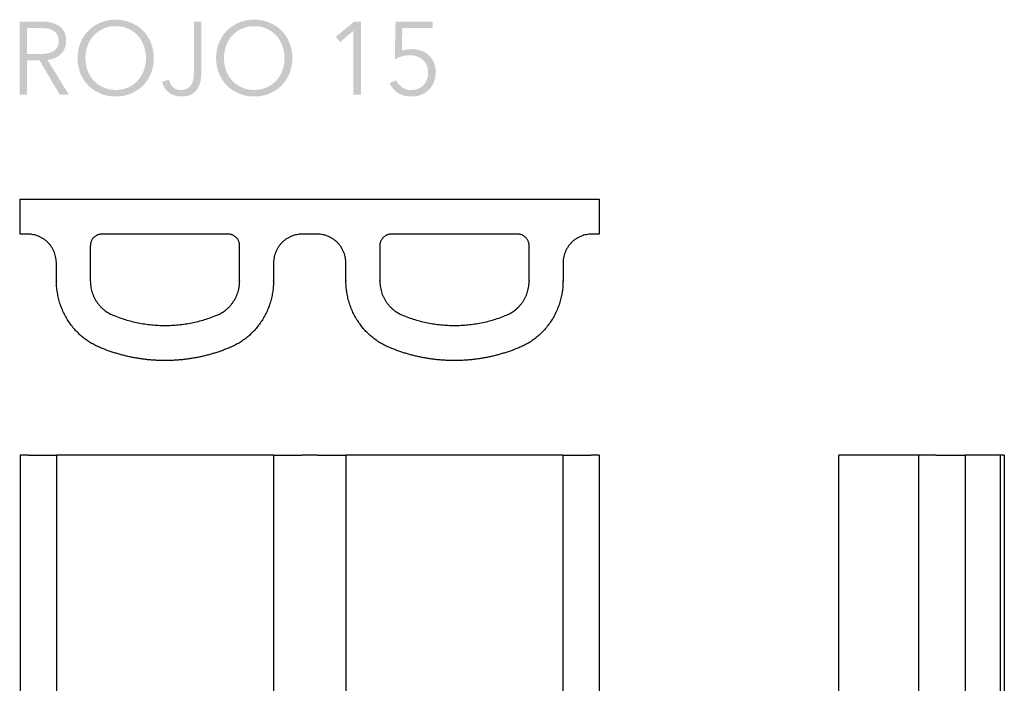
# Model space of a CAD drawing. Header units: millimetres. Extents: x 29324 to 30197, y -10446 to -9394.
# Tile 3 of 8: x 29860 to 30197, y -10211 to -9984. Entities that reach past the tile are written whole.
import ezdxf

# ---------------------------------------------------------------- set-up
doc = ezdxf.new("R2010")
doc.units = ezdxf.units.MM
doc.layers.add('CERAMICA_FERRES', color=7, linetype='Continuous', true_color=0x000000)

msp = doc.modelspace()

# ---------------------------------------------------------------- hatches: boundary and pattern name
at = {"layer": 'CERAMICA_FERRES'}
h = msp.add_hatch(color=256, dxfattribs=at)
h.paths.add_polyline_path([(29869.25, -9997.27), (29869.59, -9997.23), (29869.76, -9997.2), (29869.93, -9997.18), (29870.09, -9997.15), (29870.25, -9997.11), (29870.41, -9997.08), (29870.57, -9997.04), (29870.73, -9997), (29870.89, -9996.96), (29871.04, -9996.91), (29871.2, -9996.86), (29871.35, -9996.81), (29871.5, -9996.75), (29871.65, -9996.69), (29871.79, -9996.63), (29871.94, -9996.57), (29872.08, -9996.51), (29872.22, -9996.44), (29872.36, -9996.37), (29872.49, -9996.29), (29872.62, -9996.22), (29872.75, -9996.14), (29872.88, -9996.06), (29873, -9995.97), (29873.12, -9995.88), (29873.24, -9995.8), (29873.36, -9995.7), (29873.48, -9995.61), (29873.59, -9995.51), (29873.7, -9995.41), (29873.81, -9995.31), (29873.91, -9995.2), (29874.01, -9995.1), (29874.11, -9994.99), (29874.21, -9994.88), (29874.3, -9994.76), (29874.39, -9994.65), (29874.48, -9994.53), (29874.56, -9994.4), (29874.65, -9994.28), (29874.73, -9994.16), (29874.8, -9994.03), (29874.88, -9993.9), (29874.95, -9993.76), (29875.02, -9993.63), (29875.08, -9993.49), (29875.15, -9993.35), (29875.21, -9993.21), (29875.26, -9993.06), (29875.32, -9992.92), (29875.36, -9992.77), (29875.41, -9992.62), (29875.45, -9992.47), (29875.48, -9992.31), (29875.52, -9992.16), (29875.55, -9992), (29875.57, -9991.84), (29875.59, -9991.68), (29875.61, -9991.52), (29875.62, -9991.35), (29875.63, -9991.18), (29875.64, -9991.01), (29875.64, -9990.84), (29875.64, -9990.62), (29875.63, -9990.39), (29875.62, -9990.17), (29875.6, -9989.96), (29875.58, -9989.75), (29875.55, -9989.55), (29875.52, -9989.34), (29875.48, -9989.15), (29875.44, -9988.96), (29875.39, -9988.77), (29875.34, -9988.59), (29875.28, -9988.41), (29875.22, -9988.23), (29875.15, -9988.06), (29875.12, -9987.98), (29875.08, -9987.9), (29875.04, -9987.82), (29875.01, -9987.74), (29874.92, -9987.58), (29874.84, -9987.43), (29874.75, -9987.28), (29874.66, -9987.13), (29874.56, -9986.99), (29874.46, -9986.85), (29874.35, -9986.71), (29874.24, -9986.58), (29874.13, -9986.46), (29874.01, -9986.33), (29873.89, -9986.21), (29873.76, -9986.1), (29873.63, -9985.98), (29873.5, -9985.88), (29873.36, -9985.77), (29873.22, -9985.67), (29873.08, -9985.57), (29872.93, -9985.48), (29872.78, -9985.39), (29872.62, -9985.3), (29872.46, -9985.22), (29872.3, -9985.14), (29872.14, -9985.06), (29871.97, -9984.99), (29871.8, -9984.92), (29871.62, -9984.85), (29871.44, -9984.79), (29871.26, -9984.73), (29871.08, -9984.67), (29870.89, -9984.62), (29870.7, -9984.57), (29870.5, -9984.52), (29870.11, -9984.44), (29869.7, -9984.37), (29869.29, -9984.31), (29868.87, -9984.26), (29868.44, -9984.22), (29868, -9984.19), (29867.55, -9984.17), (29867.1, -9984.17), (29859.75, -9984.17), (29859.75, -10009.17), (29862.29, -10009.17), (29862.29, -9997.48), (29866.53, -9997.48), (29873.45, -10009.17), (29876.56, -10009.17)], flags=0)
h.paths.add_polyline_path([(29862.29, -9995.29), (29866.71, -9995.29), (29867.09, -9995.29), (29867.45, -9995.27), (29867.81, -9995.25), (29868.16, -9995.22), (29868.49, -9995.18), (29868.81, -9995.14), (29869.13, -9995.08), (29869.28, -9995.05), (29869.43, -9995.01), (29869.57, -9994.98), (29869.72, -9994.94), (29869.86, -9994.9), (29870, -9994.86), (29870.13, -9994.81), (29870.26, -9994.77), (29870.39, -9994.72), (29870.52, -9994.67), (29870.65, -9994.61), (29870.77, -9994.56), (29870.89, -9994.5), (29871, -9994.44), (29871.12, -9994.38), (29871.23, -9994.31), (29871.33, -9994.25), (29871.44, -9994.18), (29871.54, -9994.11), (29871.64, -9994.04), (29871.74, -9993.96), (29871.83, -9993.88), (29871.92, -9993.81), (29872, -9993.72), (29872.09, -9993.64), (29872.17, -9993.55), (29872.24, -9993.47), (29872.31, -9993.38), (29872.38, -9993.28), (29872.45, -9993.19), (29872.51, -9993.09), (29872.57, -9992.99), (29872.63, -9992.89), (29872.68, -9992.79), (29872.73, -9992.68), (29872.78, -9992.58), (29872.83, -9992.47), (29872.87, -9992.36), (29872.9, -9992.24), (29872.94, -9992.12), (29872.97, -9992.01), (29873, -9991.89), (29873.02, -9991.76), (29873.04, -9991.64), (29873.06, -9991.51), (29873.07, -9991.38), (29873.08, -9991.25), (29873.09, -9991.12), (29873.1, -9990.98), (29873.1, -9990.84), (29873.1, -9990.69), (29873.09, -9990.54), (29873.08, -9990.39), (29873.07, -9990.25), (29873.05, -9990.11), (29873.03, -9989.97), (29873.01, -9989.84), (29872.98, -9989.7), (29872.95, -9989.58), (29872.92, -9989.45), (29872.88, -9989.33), (29872.84, -9989.21), (29872.82, -9989.15), (29872.8, -9989.09), (29872.77, -9989.03), (29872.75, -9988.98), (29872.72, -9988.92), (29872.7, -9988.87), (29872.67, -9988.81), (29872.64, -9988.76), (29872.58, -9988.65), (29872.52, -9988.55), (29872.46, -9988.45), (29872.39, -9988.36), (29872.32, -9988.26), (29872.25, -9988.17), (29872.17, -9988.08), (29872.09, -9987.99), (29872.01, -9987.91), (29871.93, -9987.82), (29871.84, -9987.74), (29871.75, -9987.67), (29871.66, -9987.59), (29871.57, -9987.52), (29871.47, -9987.45), (29871.37, -9987.38), (29871.27, -9987.32), (29871.16, -9987.25), (29871.05, -9987.19), (29870.94, -9987.14), (29870.83, -9987.08), (29870.71, -9987.03), (29870.59, -9986.97), (29870.47, -9986.92), (29870.34, -9986.88), (29870.22, -9986.83), (29870.09, -9986.79), (29869.95, -9986.75), (29869.82, -9986.71), (29869.68, -9986.67), (29869.54, -9986.64), (29869.39, -9986.61), (29869.1, -9986.55), (29868.79, -9986.5), (29868.48, -9986.46), (29868.16, -9986.42), (29867.84, -9986.39), (29867.5, -9986.37), (29867.16, -9986.36), (29866.81, -9986.36), (29862.29, -9986.36)], flags=0)
h = msp.add_hatch(color=256, dxfattribs=at)
h.paths.add_polyline_path([(29905.62, -9996.67), (29905.62, -9996.31), (29905.6, -9995.96), (29905.59, -9995.61), (29905.56, -9995.27), (29905.52, -9994.93), (29905.48, -9994.59), (29905.43, -9994.25), (29905.37, -9993.92), (29905.31, -9993.6), (29905.23, -9993.27), (29905.15, -9992.95), (29905.06, -9992.64), (29904.97, -9992.32), (29904.86, -9992.02), (29904.75, -9991.71), (29904.63, -9991.41), (29904.5, -9991.11), (29904.37, -9990.82), (29904.23, -9990.53), (29904.09, -9990.25), (29903.94, -9989.97), (29903.78, -9989.7), (29903.62, -9989.43), (29903.45, -9989.17), (29903.28, -9988.91), (29903.1, -9988.66), (29902.91, -9988.42), (29902.72, -9988.17), (29902.52, -9987.94), (29902.32, -9987.71), (29902.11, -9987.48), (29901.89, -9987.26), (29901.67, -9987.04), (29901.45, -9986.83), (29901.22, -9986.63), (29900.98, -9986.43), (29900.74, -9986.24), (29900.49, -9986.05), (29900.24, -9985.87), (29899.99, -9985.7), (29899.73, -9985.53), (29899.46, -9985.37), (29899.19, -9985.21), (29898.92, -9985.06), (29898.64, -9984.92), (29898.35, -9984.78), (29898.06, -9984.65), (29897.76, -9984.52), (29897.46, -9984.4), (29897.16, -9984.29), (29896.86, -9984.19), (29896.55, -9984.09), (29896.23, -9984), (29895.92, -9983.92), (29895.6, -9983.85), (29895.28, -9983.78), (29894.95, -9983.72), (29894.63, -9983.67), (29894.29, -9983.63), (29893.96, -9983.6), (29893.62, -9983.57), (29893.28, -9983.55), (29892.94, -9983.54), (29892.59, -9983.53), (29892.24, -9983.54), (29891.9, -9983.55), (29891.56, -9983.57), (29891.22, -9983.6), (29890.89, -9983.63), (29890.56, -9983.67), (29890.23, -9983.72), (29889.9, -9983.78), (29889.58, -9983.85), (29889.26, -9983.92), (29888.95, -9984), (29888.63, -9984.09), (29888.33, -9984.19), (29888.02, -9984.29), (29887.72, -9984.4), (29887.42, -9984.52), (29887.12, -9984.65), (29886.83, -9984.78), (29886.55, -9984.92), (29886.27, -9985.06), (29885.99, -9985.21), (29885.72, -9985.37), (29885.45, -9985.53), (29885.19, -9985.7), (29884.94, -9985.87), (29884.69, -9986.05), (29884.44, -9986.24), (29884.2, -9986.43), (29883.96, -9986.63), (29883.73, -9986.83), (29883.51, -9987.04), (29883.29, -9987.26), (29883.07, -9987.48), (29882.86, -9987.71), (29882.66, -9987.94), (29882.46, -9988.17), (29882.27, -9988.42), (29882.08, -9988.66), (29881.9, -9988.91), (29881.73, -9989.17), (29881.56, -9989.43), (29881.4, -9989.7), (29881.24, -9989.97), (29881.09, -9990.25), (29880.95, -9990.53), (29880.81, -9990.82), (29880.68, -9991.11), (29880.55, -9991.41), (29880.43, -9991.71), (29880.32, -9992.02), (29880.21, -9992.32), (29880.12, -9992.64), (29880.03, -9992.95), (29879.95, -9993.27), (29879.87, -9993.6), (29879.81, -9993.92), (29879.75, -9994.25), (29879.7, -9994.59), (29879.66, -9994.93), (29879.62, -9995.27), (29879.6, -9995.61), (29879.58, -9995.96), (29879.56, -9996.31), (29879.56, -9996.67), (29879.56, -9997.03), (29879.58, -9997.38), (29879.6, -9997.73), (29879.62, -9998.07), (29879.66, -9998.41), (29879.7, -9998.75), (29879.75, -9999.08), (29879.81, -9999.41), (29879.87, -9999.74), (29879.95, -10000.07), (29880.03, -10000.39), (29880.12, -10000.7), (29880.21, -10001.01), (29880.32, -10001.32), (29880.43, -10001.63), (29880.55, -10001.93), (29880.68, -10002.23), (29880.81, -10002.52), (29880.95, -10002.81), (29881.09, -10003.09), (29881.24, -10003.37), (29881.4, -10003.64), (29881.56, -10003.91), (29881.73, -10004.17), (29881.9, -10004.43), (29882.08, -10004.68), (29882.27, -10004.92), (29882.46, -10005.16), (29882.66, -10005.4), (29882.86, -10005.63), (29883.07, -10005.86), (29883.29, -10006.08), (29883.51, -10006.3), (29883.73, -10006.5), (29883.96, -10006.71), (29884.2, -10006.91), (29884.44, -10007.1), (29884.69, -10007.28), (29884.94, -10007.46), (29885.19, -10007.64), (29885.45, -10007.81), (29885.72, -10007.97), (29885.99, -10008.12), (29886.27, -10008.27), (29886.55, -10008.42), (29886.83, -10008.56), (29887.12, -10008.69), (29887.42, -10008.82), (29887.72, -10008.94), (29888.02, -10009.05), (29888.33, -10009.15), (29888.63, -10009.25), (29888.95, -10009.34), (29889.26, -10009.42), (29889.58, -10009.49), (29889.9, -10009.56), (29890.23, -10009.62), (29890.56, -10009.67), (29890.89, -10009.71), (29891.22, -10009.74), (29891.56, -10009.77), (29891.9, -10009.79), (29892.24, -10009.8), (29892.59, -10009.8), (29892.94, -10009.8), (29893.28, -10009.79), (29893.62, -10009.77), (29893.96, -10009.74), (29894.29, -10009.71), (29894.63, -10009.67), (29894.95, -10009.62), (29895.28, -10009.56), (29895.6, -10009.49), (29895.92, -10009.42), (29896.23, -10009.34), (29896.55, -10009.25), (29896.86, -10009.15), (29897.16, -10009.05), (29897.46, -10008.94), (29897.76, -10008.82), (29898.06, -10008.69), (29898.35, -10008.56), (29898.64, -10008.42), (29898.92, -10008.27), (29899.19, -10008.12), (29899.46, -10007.97), (29899.73, -10007.81), (29899.99, -10007.64), (29900.24, -10007.46), (29900.49, -10007.28), (29900.74, -10007.1), (29900.98, -10006.91), (29901.22, -10006.71), (29901.45, -10006.5), (29901.67, -10006.3), (29901.89, -10006.08), (29902.11, -10005.86), (29902.32, -10005.63), (29902.52, -10005.4), (29902.72, -10005.16), (29902.91, -10004.92), (29903.1, -10004.68), (29903.28, -10004.43), (29903.45, -10004.17), (29903.62, -10003.91), (29903.78, -10003.64), (29903.94, -10003.37), (29904.09, -10003.09), (29904.23, -10002.81), (29904.37, -10002.52), (29904.5, -10002.23), (29904.63, -10001.93), (29904.75, -10001.63), (29904.86, -10001.32), (29904.97, -10001.01), (29905.06, -10000.7), (29905.15, -10000.39), (29905.23, -10000.07), (29905.31, -9999.74), (29905.37, -9999.41), (29905.43, -9999.08), (29905.48, -9998.75), (29905.52, -9998.41), (29905.56, -9998.07), (29905.59, -9997.73), (29905.6, -9997.38), (29905.62, -9997.03)], flags=0)
h.paths.add_polyline_path([(29902.94, -9996.67), (29902.93, -9996.4), (29902.93, -9996.13), (29902.91, -9995.86), (29902.89, -9995.59), (29902.87, -9995.32), (29902.84, -9995.06), (29902.8, -9994.79), (29902.76, -9994.53), (29902.71, -9994.27), (29902.66, -9994.02), (29902.6, -9993.76), (29902.54, -9993.5), (29902.47, -9993.25), (29902.4, -9993), (29902.32, -9992.75), (29902.23, -9992.5), (29902.14, -9992.26), (29902.04, -9992.02), (29901.94, -9991.78), (29901.84, -9991.54), (29901.73, -9991.31), (29901.61, -9991.09), (29901.49, -9990.86), (29901.37, -9990.64), (29901.23, -9990.43), (29901.1, -9990.22), (29900.96, -9990.01), (29900.81, -9989.8), (29900.66, -9989.6), (29900.51, -9989.41), (29900.35, -9989.21), (29900.18, -9989.02), (29900.01, -9988.84), (29899.84, -9988.66), (29899.66, -9988.48), (29899.48, -9988.31), (29899.29, -9988.15), (29899.09, -9987.99), (29898.9, -9987.83), (29898.69, -9987.68), (29898.49, -9987.53), (29898.28, -9987.39), (29898.06, -9987.25), (29897.84, -9987.12), (29897.62, -9986.99), (29897.39, -9986.87), (29897.15, -9986.75), (29896.92, -9986.64), (29896.67, -9986.53), (29896.43, -9986.43), (29896.18, -9986.34), (29895.92, -9986.25), (29895.67, -9986.18), (29895.41, -9986.1), (29895.14, -9986.04), (29894.87, -9985.98), (29894.6, -9985.93), (29894.32, -9985.88), (29894.04, -9985.84), (29893.76, -9985.81), (29893.47, -9985.79), (29893.18, -9985.77), (29892.89, -9985.76), (29892.59, -9985.76), (29892.29, -9985.76), (29892, -9985.77), (29891.71, -9985.79), (29891.42, -9985.81), (29891.14, -9985.84), (29890.86, -9985.88), (29890.58, -9985.93), (29890.31, -9985.98), (29890.04, -9986.04), (29889.78, -9986.1), (29889.51, -9986.18), (29889.26, -9986.25), (29889, -9986.34), (29888.75, -9986.43), (29888.51, -9986.53), (29888.27, -9986.64), (29888.03, -9986.75), (29887.79, -9986.87), (29887.56, -9986.99), (29887.34, -9987.12), (29887.12, -9987.25), (29886.9, -9987.39), (29886.69, -9987.53), (29886.49, -9987.68), (29886.28, -9987.83), (29886.09, -9987.99), (29885.89, -9988.15), (29885.71, -9988.31), (29885.52, -9988.48), (29885.34, -9988.66), (29885.17, -9988.84), (29885, -9989.02), (29884.83, -9989.21), (29884.67, -9989.41), (29884.52, -9989.6), (29884.37, -9989.8), (29884.22, -9990.01), (29884.08, -9990.22), (29883.95, -9990.43), (29883.82, -9990.64), (29883.69, -9990.86), (29883.57, -9991.09), (29883.45, -9991.31), (29883.34, -9991.54), (29883.24, -9991.78), (29883.14, -9992.02), (29883.04, -9992.26), (29882.95, -9992.5), (29882.87, -9992.75), (29882.79, -9993), (29882.71, -9993.25), (29882.64, -9993.5), (29882.58, -9993.76), (29882.52, -9994.02), (29882.47, -9994.27), (29882.42, -9994.53), (29882.38, -9994.79), (29882.34, -9995.06), (29882.31, -9995.32), (29882.29, -9995.59), (29882.27, -9995.86), (29882.26, -9996.13), (29882.25, -9996.4), (29882.24, -9996.67), (29882.25, -9996.94), (29882.26, -9997.21), (29882.27, -9997.48), (29882.29, -9997.75), (29882.31, -9998.02), (29882.34, -9998.28), (29882.38, -9998.54), (29882.42, -9998.81), (29882.47, -9999.07), (29882.52, -9999.32), (29882.58, -9999.58), (29882.64, -9999.83), (29882.71, -10000.09), (29882.79, -10000.34), (29882.87, -10000.59), (29882.95, -10000.84), (29883.04, -10001.08), (29883.14, -10001.32), (29883.24, -10001.56), (29883.34, -10001.79), (29883.45, -10002.02), (29883.57, -10002.25), (29883.69, -10002.47), (29883.82, -10002.69), (29883.95, -10002.9), (29884.08, -10003.11), (29884.22, -10003.32), (29884.37, -10003.52), (29884.52, -10003.72), (29884.67, -10003.92), (29884.83, -10004.11), (29885, -10004.3), (29885.17, -10004.48), (29885.34, -10004.66), (29885.52, -10004.83), (29885.71, -10005), (29885.89, -10005.16), (29886.09, -10005.32), (29886.28, -10005.48), (29886.49, -10005.63), (29886.69, -10005.77), (29886.9, -10005.92), (29887.12, -10006.05), (29887.34, -10006.18), (29887.56, -10006.31), (29887.79, -10006.43), (29888.03, -10006.55), (29888.27, -10006.66), (29888.51, -10006.77), (29888.75, -10006.87), (29889, -10006.96), (29889.26, -10007.05), (29889.51, -10007.13), (29889.78, -10007.2), (29890.04, -10007.27), (29890.31, -10007.32), (29890.58, -10007.38), (29890.86, -10007.42), (29891.14, -10007.46), (29891.42, -10007.49), (29891.71, -10007.51), (29892, -10007.53), (29892.29, -10007.54), (29892.59, -10007.54), (29892.89, -10007.54), (29893.18, -10007.53), (29893.47, -10007.51), (29893.76, -10007.49), (29894.04, -10007.46), (29894.32, -10007.42), (29894.6, -10007.38), (29894.87, -10007.32), (29895.14, -10007.27), (29895.41, -10007.2), (29895.67, -10007.13), (29895.92, -10007.05), (29896.18, -10006.96), (29896.43, -10006.87), (29896.67, -10006.77), (29896.92, -10006.66), (29897.15, -10006.55), (29897.39, -10006.43), (29897.62, -10006.31), (29897.84, -10006.18), (29898.06, -10006.05), (29898.28, -10005.92), (29898.49, -10005.77), (29898.69, -10005.63), (29898.9, -10005.48), (29899.09, -10005.32), (29899.29, -10005.16), (29899.48, -10005), (29899.66, -10004.83), (29899.84, -10004.66), (29900.01, -10004.48), (29900.18, -10004.3), (29900.35, -10004.11), (29900.51, -10003.92), (29900.66, -10003.72), (29900.81, -10003.52), (29900.96, -10003.32), (29901.1, -10003.11), (29901.23, -10002.9), (29901.37, -10002.69), (29901.49, -10002.47), (29901.61, -10002.25), (29901.73, -10002.02), (29901.84, -10001.79), (29901.94, -10001.56), (29902.04, -10001.32), (29902.14, -10001.08), (29902.23, -10000.84), (29902.32, -10000.59), (29902.4, -10000.34), (29902.47, -10000.09), (29902.54, -9999.83), (29902.6, -9999.58), (29902.66, -9999.32), (29902.71, -9999.07), (29902.76, -9998.81), (29902.8, -9998.54), (29902.84, -9998.28), (29902.87, -9998.02), (29902.89, -9997.75), (29902.91, -9997.48), (29902.93, -9997.21), (29902.93, -9996.94)], flags=0)
for points in [[(29919.32, -10001.79), (29919.32, -10002.07), (29919.31, -10002.35), (29919.29, -10002.62), (29919.27, -10002.9), (29919.24, -10003.17), (29919.21, -10003.43), (29919.17, -10003.7), (29919.13, -10003.96), (29919.1, -10004.09), (29919.07, -10004.22), (29919.04, -10004.34), (29919.01, -10004.47), (29918.97, -10004.59), (29918.94, -10004.71), (29918.9, -10004.83), (29918.85, -10004.95), (29918.81, -10005.06), (29918.76, -10005.17), (29918.71, -10005.28), (29918.66, -10005.39), (29918.6, -10005.5), (29918.54, -10005.61), (29918.48, -10005.71), (29918.42, -10005.81), (29918.36, -10005.91), (29918.29, -10006.01), (29918.22, -10006.11), (29918.14, -10006.2), (29918.07, -10006.29), (29917.99, -10006.38), (29917.91, -10006.46), (29917.82, -10006.54), (29917.74, -10006.62), (29917.65, -10006.7), (29917.56, -10006.77), (29917.46, -10006.84), (29917.37, -10006.91), (29917.27, -10006.98), (29917.17, -10007.04), (29917.06, -10007.1), (29917.01, -10007.13), (29916.95, -10007.16), (29916.9, -10007.19), (29916.84, -10007.22), (29916.78, -10007.24), (29916.73, -10007.27), (29916.67, -10007.29), (29916.61, -10007.31), (29916.55, -10007.33), (29916.49, -10007.35), (29916.42, -10007.37), (29916.36, -10007.39), (29916.23, -10007.43), (29916.1, -10007.46), (29915.96, -10007.49), (29915.82, -10007.51), (29915.68, -10007.53), (29915.53, -10007.55), (29915.38, -10007.56), (29915.23, -10007.57), (29915.07, -10007.58), (29914.91, -10007.58), (29914.8, -10007.58), (29914.7, -10007.58), (29914.59, -10007.57), (29914.49, -10007.56), (29914.39, -10007.56), (29914.29, -10007.54), (29914.2, -10007.53), (29914.1, -10007.52), (29914.01, -10007.5), (29913.91, -10007.48), (29913.82, -10007.46), (29913.73, -10007.44), (29913.64, -10007.41), (29913.55, -10007.39), (29913.46, -10007.36), (29913.38, -10007.33), (29913.29, -10007.3), (29913.21, -10007.26), (29913.12, -10007.23), (29913.04, -10007.19), (29912.96, -10007.15), (29912.89, -10007.1), (29912.81, -10007.06), (29912.73, -10007.01), (29912.66, -10006.97), (29912.58, -10006.92), (29912.51, -10006.86), (29912.44, -10006.81), (29912.37, -10006.75), (29912.3, -10006.7), (29912.24, -10006.64), (29912.17, -10006.57), (29912.11, -10006.51), (29912.04, -10006.45), (29911.98, -10006.38), (29911.92, -10006.31), (29911.86, -10006.25), (29911.81, -10006.18), (29911.75, -10006.11), (29911.7, -10006.04), (29911.64, -10005.97), (29911.59, -10005.9), (29911.54, -10005.83), (29911.5, -10005.75), (29911.45, -10005.68), (29911.4, -10005.6), (29911.36, -10005.53), (29911.32, -10005.45), (29911.28, -10005.37), (29911.24, -10005.29), (29911.2, -10005.21), (29911.16, -10005.13), (29911.13, -10005.05), (29911.1, -10004.96), (29911.07, -10004.88), (29911.03, -10004.8), (29911.01, -10004.71), (29910.98, -10004.62), (29910.95, -10004.54), (29910.93, -10004.45), (29910.91, -10004.36), (29910.88, -10004.27), (29910.86, -10004.18), (29910.85, -10004.08), (29908.48, -10004.72), (29908.51, -10004.86), (29908.54, -10005), (29908.58, -10005.13), (29908.62, -10005.26), (29908.66, -10005.4), (29908.7, -10005.53), (29908.74, -10005.66), (29908.79, -10005.78), (29908.84, -10005.91), (29908.89, -10006.03), (29908.95, -10006.16), (29909.01, -10006.28), (29909.07, -10006.4), (29909.13, -10006.51), (29909.2, -10006.63), (29909.27, -10006.75), (29909.34, -10006.86), (29909.41, -10006.97), (29909.49, -10007.08), (29909.56, -10007.19), (29909.65, -10007.3), (29909.73, -10007.4), (29909.82, -10007.51), (29909.9, -10007.61), (29910, -10007.71), (29910.09, -10007.81), (29910.19, -10007.91), (29910.28, -10008), (29910.39, -10008.1), (29910.49, -10008.19), (29910.6, -10008.28), (29910.7, -10008.37), (29910.82, -10008.46), (29910.93, -10008.55), (29911.04, -10008.63), (29911.16, -10008.71), (29911.28, -10008.79), (29911.4, -10008.86), (29911.52, -10008.93), (29911.65, -10009), (29911.77, -10009.07), (29911.9, -10009.13), (29912.03, -10009.19), (29912.16, -10009.25), (29912.3, -10009.3), (29912.43, -10009.35), (29912.57, -10009.4), (29912.71, -10009.45), (29912.85, -10009.49), (29912.99, -10009.53), (29913.14, -10009.57), (29913.28, -10009.6), (29913.43, -10009.64), (29913.58, -10009.67), (29913.74, -10009.69), (29913.89, -10009.72), (29914.05, -10009.74), (29914.2, -10009.75), (29914.36, -10009.77), (29914.52, -10009.78), (29914.69, -10009.79), (29914.85, -10009.8), (29915.19, -10009.8), (29915.44, -10009.8), (29915.69, -10009.79), (29915.93, -10009.78), (29916.17, -10009.76), (29916.4, -10009.73), (29916.62, -10009.7), (29916.84, -10009.66), (29917.05, -10009.62), (29917.26, -10009.56), (29917.46, -10009.51), (29917.56, -10009.48), (29917.65, -10009.45), (29917.75, -10009.41), (29917.84, -10009.38), (29917.94, -10009.34), (29918.03, -10009.3), (29918.12, -10009.26), (29918.21, -10009.22), (29918.29, -10009.18), (29918.38, -10009.14), (29918.46, -10009.09), (29918.54, -10009.05), (29918.71, -10008.95), (29918.86, -10008.85), (29919.01, -10008.75), (29919.16, -10008.64), (29919.31, -10008.53), (29919.44, -10008.42), (29919.58, -10008.3), (29919.71, -10008.18), (29919.84, -10008.06), (29919.96, -10007.94), (29920.07, -10007.81), (29920.19, -10007.68), (29920.29, -10007.54), (29920.4, -10007.41), (29920.5, -10007.27), (29920.59, -10007.12), (29920.68, -10006.97), (29920.77, -10006.83), (29920.85, -10006.68), (29920.93, -10006.53), (29921.01, -10006.37), (29921.08, -10006.22), (29921.15, -10006.06), (29921.21, -10005.9), (29921.28, -10005.74), (29921.33, -10005.58), (29921.39, -10005.42), (29921.44, -10005.25), (29921.48, -10005.09), (29921.52, -10004.92), (29921.56, -10004.75), (29921.6, -10004.58), (29921.66, -10004.24), (29921.71, -10003.9), (29921.76, -10003.57), (29921.8, -10003.24), (29921.83, -10002.91), (29921.85, -10002.59), (29921.86, -10002.28), (29921.86, -10001.97), (29921.86, -9984.17), (29919.32, -9984.17)], [(29973.91, -10009.17), (29976.45, -10009.17), (29976.45, -9984.17), (29974.19, -9984.17), (29967.84, -9989.4), (29969.39, -9991.16), (29973.91, -9987.31)], [(29986.27, -10005.25), (29986.4, -10005.51), (29986.54, -10005.76), (29986.68, -10006), (29986.83, -10006.24), (29986.99, -10006.47), (29987.16, -10006.69), (29987.33, -10006.91), (29987.51, -10007.12), (29987.69, -10007.33), (29987.88, -10007.52), (29988.08, -10007.71), (29988.28, -10007.9), (29988.49, -10008.08), (29988.71, -10008.25), (29988.93, -10008.41), (29989.17, -10008.57), (29989.28, -10008.65), (29989.4, -10008.72), (29989.52, -10008.79), (29989.65, -10008.86), (29989.77, -10008.93), (29989.9, -10008.99), (29990.02, -10009.05), (29990.15, -10009.11), (29990.29, -10009.17), (29990.42, -10009.22), (29990.55, -10009.27), (29990.69, -10009.32), (29990.83, -10009.37), (29990.97, -10009.41), (29991.11, -10009.46), (29991.25, -10009.5), (29991.39, -10009.53), (29991.54, -10009.57), (29991.69, -10009.6), (29991.84, -10009.63), (29992.14, -10009.68), (29992.45, -10009.73), (29992.77, -10009.76), (29993.09, -10009.79), (29993.42, -10009.8), (29993.76, -10009.8), (29993.98, -10009.8), (29994.21, -10009.79), (29994.43, -10009.78), (29994.66, -10009.77), (29994.87, -10009.74), (29995.09, -10009.72), (29995.31, -10009.68), (29995.52, -10009.65), (29995.73, -10009.6), (29995.93, -10009.56), (29996.14, -10009.5), (29996.34, -10009.45), (29996.54, -10009.39), (29996.74, -10009.32), (29996.93, -10009.25), (29997.13, -10009.17), (29997.32, -10009.09), (29997.51, -10009), (29997.69, -10008.91), (29997.87, -10008.82), (29998.04, -10008.73), (29998.22, -10008.63), (29998.39, -10008.52), (29998.55, -10008.41), (29998.72, -10008.3), (29998.88, -10008.19), (29999.03, -10008.07), (29999.18, -10007.95), (29999.33, -10007.82), (29999.48, -10007.69), (29999.62, -10007.56), (29999.76, -10007.42), (29999.89, -10007.28), (30000.02, -10007.14), (30000.15, -10006.99), (30000.28, -10006.84), (30000.39, -10006.68), (30000.51, -10006.53), (30000.62, -10006.37), (30000.73, -10006.2), (30000.83, -10006.04), (30000.93, -10005.87), (30001.03, -10005.69), (30001.12, -10005.51), (30001.21, -10005.33), (30001.3, -10005.15), (30001.38, -10004.96), (30001.45, -10004.77), (30001.53, -10004.58), (30001.59, -10004.38), (30001.66, -10004.19), (30001.72, -10003.99), (30001.77, -10003.79), (30001.82, -10003.58), (30001.86, -10003.38), (30001.9, -10003.17), (30001.94, -10002.96), (30001.97, -10002.75), (30002, -10002.54), (30002.02, -10002.32), (30002.03, -10002.1), (30002.04, -10001.88), (30002.05, -10001.66), (30002.05, -10001.44), (30002.05, -10001.22), (30002.04, -10001.01), (30002.03, -10000.8), (30002.02, -10000.59), (30002, -10000.38), (30001.97, -10000.18), (30001.94, -9999.98), (30001.9, -9999.78), (30001.86, -9999.58), (30001.82, -9999.38), (30001.77, -9999.19), (30001.72, -9999), (30001.66, -9998.81), (30001.59, -9998.62), (30001.53, -9998.44), (30001.45, -9998.26), (30001.38, -9998.08), (30001.3, -9997.9), (30001.21, -9997.73), (30001.12, -9997.56), (30001.03, -9997.39), (30000.93, -9997.23), (30000.83, -9997.07), (30000.73, -9996.91), (30000.62, -9996.76), (30000.51, -9996.61), (30000.39, -9996.46), (30000.28, -9996.32), (30000.15, -9996.17), (30000.02, -9996.04), (29999.89, -9995.9), (29999.76, -9995.77), (29999.62, -9995.64), (29999.48, -9995.52), (29999.33, -9995.39), (29999.19, -9995.28), (29999.04, -9995.16), (29998.88, -9995.05), (29998.73, -9994.95), (29998.57, -9994.85), (29998.4, -9994.75), (29998.24, -9994.65), (29998.07, -9994.56), (29997.9, -9994.47), (29997.72, -9994.39), (29997.55, -9994.31), (29997.36, -9994.23), (29997.18, -9994.16), (29996.99, -9994.09), (29996.81, -9994.03), (29996.61, -9993.97), (29996.42, -9993.92), (29996.23, -9993.86), (29996.03, -9993.82), (29995.83, -9993.78), (29995.63, -9993.74), (29995.42, -9993.71), (29995.22, -9993.68), (29995.01, -9993.65), (29994.8, -9993.63), (29994.58, -9993.62), (29994.37, -9993.61), (29994.15, -9993.6), (29993.93, -9993.6), (29993.72, -9993.6), (29993.51, -9993.61), (29993.29, -9993.62), (29993.07, -9993.63), (29992.85, -9993.65), (29992.63, -9993.68), (29992.41, -9993.71), (29992.18, -9993.74), (29991.96, -9993.78), (29991.74, -9993.82), (29991.52, -9993.86), (29991.31, -9993.92), (29991.09, -9993.97), (29990.88, -9994.03), (29990.68, -9994.09), (29990.47, -9994.16), (29990.65, -9986.43), (30001.07, -9986.43), (30001.07, -9984.17), (29988.32, -9984.17), (29988.07, -9997.06), (29988.37, -9996.9), (29988.68, -9996.76), (29988.99, -9996.62), (29989.3, -9996.49), (29989.62, -9996.37), (29989.94, -9996.25), (29990.27, -9996.15), (29990.6, -9996.05), (29990.93, -9995.96), (29991.26, -9995.89), (29991.59, -9995.83), (29991.92, -9995.77), (29992.26, -9995.73), (29992.59, -9995.7), (29992.93, -9995.69), (29993.26, -9995.68), (29993.43, -9995.68), (29993.59, -9995.69), (29993.76, -9995.7), (29993.92, -9995.71), (29994.08, -9995.72), (29994.24, -9995.74), (29994.4, -9995.76), (29994.55, -9995.79), (29994.7, -9995.81), (29994.86, -9995.85), (29995.01, -9995.88), (29995.16, -9995.92), (29995.3, -9995.96), (29995.45, -9996), (29995.59, -9996.05), (29995.73, -9996.1), (29995.87, -9996.16), (29996.01, -9996.22), (29996.15, -9996.28), (29996.28, -9996.34), (29996.41, -9996.4), (29996.54, -9996.47), (29996.66, -9996.54), (29996.79, -9996.62), (29996.91, -9996.69), (29997.03, -9996.77), (29997.15, -9996.85), (29997.26, -9996.94), (29997.37, -9997.03), (29997.48, -9997.12), (29997.59, -9997.21), (29997.69, -9997.3), (29997.8, -9997.4), (29997.89, -9997.5), (29997.99, -9997.61), (29998.09, -9997.71), (29998.18, -9997.82), (29998.27, -9997.93), (29998.35, -9998.05), (29998.43, -9998.17), (29998.51, -9998.28), (29998.59, -9998.41), (29998.67, -9998.53), (29998.74, -9998.66), (29998.81, -9998.79), (29998.87, -9998.92), (29998.94, -9999.06), (29999, -9999.19), (29999.06, -9999.33), (29999.11, -9999.48), (29999.16, -9999.62), (29999.21, -9999.77), (29999.25, -9999.92), (29999.29, -10000.07), (29999.33, -10000.22), (29999.36, -10000.37), (29999.38, -10000.53), (29999.41, -10000.69), (29999.43, -10000.85), (29999.45, -10001.01), (29999.46, -10001.18), (29999.47, -10001.34), (29999.47, -10001.51), (29999.48, -10001.68), (29999.47, -10001.84), (29999.47, -10002), (29999.46, -10002.15), (29999.45, -10002.31), (29999.43, -10002.46), (29999.41, -10002.61), (29999.39, -10002.76), (29999.37, -10002.91), (29999.34, -10003.06), (29999.3, -10003.2), (29999.27, -10003.35), (29999.23, -10003.49), (29999.18, -10003.63), (29999.14, -10003.77), (29999.09, -10003.91), (29999.03, -10004.05), (29998.98, -10004.18), (29998.92, -10004.32), (29998.86, -10004.45), (29998.79, -10004.58), (29998.73, -10004.7), (29998.66, -10004.83), (29998.58, -10004.95), (29998.51, -10005.07), (29998.43, -10005.19), (29998.35, -10005.3), (29998.27, -10005.41), (29998.18, -10005.52), (29998.1, -10005.63), (29998.01, -10005.74), (29997.91, -10005.84), (29997.82, -10005.94), (29997.72, -10006.04), (29997.62, -10006.13), (29997.51, -10006.22), (29997.41, -10006.31), (29997.3, -10006.4), (29997.19, -10006.48), (29997.08, -10006.57), (29996.96, -10006.64), (29996.85, -10006.72), (29996.73, -10006.79), (29996.61, -10006.86), (29996.48, -10006.93), (29996.36, -10007), (29996.23, -10007.06), (29996.1, -10007.12), (29995.96, -10007.17), (29995.83, -10007.23), (29995.69, -10007.28), (29995.55, -10007.32), (29995.41, -10007.37), (29995.27, -10007.41), (29995.13, -10007.44), (29994.98, -10007.48), (29994.84, -10007.51), (29994.69, -10007.53), (29994.54, -10007.55), (29994.39, -10007.57), (29994.24, -10007.59), (29994.08, -10007.6), (29993.93, -10007.61), (29993.77, -10007.61), (29993.61, -10007.62), (29993.51, -10007.61), (29993.41, -10007.61), (29993.31, -10007.61), (29993.2, -10007.6), (29993.1, -10007.59), (29993, -10007.58), (29992.9, -10007.57), (29992.8, -10007.56), (29992.7, -10007.54), (29992.61, -10007.53), (29992.51, -10007.51), (29992.41, -10007.49), (29992.32, -10007.46), (29992.22, -10007.44), (29992.12, -10007.41), (29992.03, -10007.39), (29991.94, -10007.36), (29991.84, -10007.33), (29991.75, -10007.29), (29991.66, -10007.26), (29991.57, -10007.22), (29991.47, -10007.18), (29991.38, -10007.14), (29991.29, -10007.1), (29991.2, -10007.06), (29991.12, -10007.01), (29991.03, -10006.96), (29990.94, -10006.91), (29990.85, -10006.86), (29990.77, -10006.81), (29990.68, -10006.75), (29990.6, -10006.7), (29990.51, -10006.64), (29990.43, -10006.58), (29990.35, -10006.52), (29990.27, -10006.46), (29990.19, -10006.4), (29990.11, -10006.33), (29990.03, -10006.27), (29989.96, -10006.2), (29989.89, -10006.13), (29989.81, -10006.06), (29989.74, -10005.99), (29989.67, -10005.92), (29989.6, -10005.85), (29989.54, -10005.77), (29989.47, -10005.7), (29989.41, -10005.62), (29989.35, -10005.54), (29989.28, -10005.46), (29989.22, -10005.38), (29989.17, -10005.3), (29989.11, -10005.22), (29989.05, -10005.13), (29989, -10005.05), (29988.94, -10004.96), (29988.89, -10004.88), (29988.84, -10004.79), (29988.74, -10004.6), (29988.65, -10004.42), (29988.57, -10004.23)]]:
    msp.add_hatch(color=256, dxfattribs=at).paths.add_polyline_path(points, flags=0)
h = msp.add_hatch(color=256, dxfattribs=at)
h.paths.add_polyline_path([(29953.01, -9996.67), (29953, -9996.31), (29952.99, -9995.96), (29952.97, -9995.61), (29952.95, -9995.27), (29952.91, -9994.93), (29952.87, -9994.59), (29952.82, -9994.25), (29952.76, -9993.92), (29952.69, -9993.6), (29952.62, -9993.27), (29952.54, -9992.95), (29952.45, -9992.64), (29952.35, -9992.32), (29952.25, -9992.02), (29952.14, -9991.71), (29952.02, -9991.41), (29951.89, -9991.11), (29951.76, -9990.82), (29951.62, -9990.53), (29951.48, -9990.25), (29951.33, -9989.97), (29951.17, -9989.7), (29951.01, -9989.43), (29950.84, -9989.17), (29950.67, -9988.91), (29950.49, -9988.66), (29950.3, -9988.42), (29950.11, -9988.17), (29949.91, -9987.94), (29949.71, -9987.71), (29949.5, -9987.48), (29949.28, -9987.26), (29949.06, -9987.04), (29948.84, -9986.83), (29948.6, -9986.63), (29948.37, -9986.43), (29948.13, -9986.24), (29947.88, -9986.05), (29947.63, -9985.87), (29947.38, -9985.7), (29947.11, -9985.53), (29946.85, -9985.37), (29946.58, -9985.21), (29946.3, -9985.06), (29946.02, -9984.92), (29945.74, -9984.78), (29945.45, -9984.65), (29945.15, -9984.52), (29944.85, -9984.4), (29944.55, -9984.29), (29944.24, -9984.19), (29943.93, -9984.09), (29943.62, -9984), (29943.31, -9983.92), (29942.99, -9983.85), (29942.67, -9983.78), (29942.34, -9983.72), (29942.01, -9983.67), (29941.68, -9983.63), (29941.35, -9983.6), (29941.01, -9983.57), (29940.67, -9983.55), (29940.32, -9983.54), (29939.98, -9983.53), (29939.63, -9983.54), (29939.29, -9983.55), (29938.95, -9983.57), (29938.61, -9983.6), (29938.27, -9983.63), (29937.94, -9983.67), (29937.61, -9983.72), (29937.29, -9983.78), (29936.97, -9983.85), (29936.65, -9983.92), (29936.33, -9984), (29936.02, -9984.09), (29935.71, -9984.19), (29935.41, -9984.29), (29935.1, -9984.4), (29934.8, -9984.52), (29934.51, -9984.65), (29934.22, -9984.78), (29933.93, -9984.92), (29933.65, -9985.06), (29933.38, -9985.21), (29933.11, -9985.37), (29932.84, -9985.53), (29932.58, -9985.7), (29932.32, -9985.87), (29932.07, -9986.05), (29931.83, -9986.24), (29931.59, -9986.43), (29931.35, -9986.63), (29931.12, -9986.83), (29930.89, -9987.04), (29930.67, -9987.26), (29930.46, -9987.48), (29930.25, -9987.71), (29930.04, -9987.94), (29929.85, -9988.17), (29929.65, -9988.42), (29929.47, -9988.66), (29929.29, -9988.91), (29929.12, -9989.17), (29928.95, -9989.43), (29928.78, -9989.7), (29928.63, -9989.97), (29928.48, -9990.25), (29928.33, -9990.53), (29928.2, -9990.82), (29928.06, -9991.11), (29927.94, -9991.41), (29927.82, -9991.71), (29927.7, -9992.02), (29927.6, -9992.32), (29927.5, -9992.64), (29927.42, -9992.95), (29927.33, -9993.27), (29927.26, -9993.6), (29927.2, -9993.92), (29927.14, -9994.25), (29927.09, -9994.59), (29927.04, -9994.93), (29927.01, -9995.27), (29926.98, -9995.61), (29926.96, -9995.96), (29926.95, -9996.31), (29926.95, -9996.67), (29926.95, -9997.03), (29926.96, -9997.38), (29926.98, -9997.73), (29927.01, -9998.07), (29927.04, -9998.41), (29927.09, -9998.75), (29927.14, -9999.08), (29927.2, -9999.41), (29927.26, -9999.74), (29927.33, -10000.07), (29927.42, -10000.39), (29927.5, -10000.7), (29927.6, -10001.01), (29927.7, -10001.32), (29927.82, -10001.63), (29927.94, -10001.93), (29928.06, -10002.23), (29928.2, -10002.52), (29928.33, -10002.81), (29928.48, -10003.09), (29928.63, -10003.37), (29928.78, -10003.64), (29928.95, -10003.91), (29929.12, -10004.17), (29929.29, -10004.43), (29929.47, -10004.68), (29929.65, -10004.92), (29929.85, -10005.16), (29930.04, -10005.4), (29930.25, -10005.63), (29930.46, -10005.86), (29930.67, -10006.08), (29930.89, -10006.3), (29931.12, -10006.5), (29931.35, -10006.71), (29931.59, -10006.91), (29931.83, -10007.1), (29932.07, -10007.28), (29932.32, -10007.46), (29932.58, -10007.64), (29932.84, -10007.81), (29933.11, -10007.97), (29933.38, -10008.12), (29933.65, -10008.27), (29933.93, -10008.42), (29934.22, -10008.56), (29934.51, -10008.69), (29934.8, -10008.82), (29935.1, -10008.94), (29935.41, -10009.05), (29935.71, -10009.15), (29936.02, -10009.25), (29936.33, -10009.34), (29936.65, -10009.42), (29936.97, -10009.49), (29937.29, -10009.56), (29937.61, -10009.62), (29937.94, -10009.67), (29938.27, -10009.71), (29938.61, -10009.74), (29938.95, -10009.77), (29939.29, -10009.79), (29939.63, -10009.8), (29939.98, -10009.8), (29940.32, -10009.8), (29940.67, -10009.79), (29941.01, -10009.77), (29941.35, -10009.74), (29941.68, -10009.71), (29942.01, -10009.67), (29942.34, -10009.62), (29942.67, -10009.56), (29942.99, -10009.49), (29943.31, -10009.42), (29943.62, -10009.34), (29943.93, -10009.25), (29944.24, -10009.15), (29944.55, -10009.05), (29944.85, -10008.94), (29945.15, -10008.82), (29945.45, -10008.69), (29945.74, -10008.56), (29946.02, -10008.42), (29946.3, -10008.27), (29946.58, -10008.12), (29946.85, -10007.97), (29947.11, -10007.81), (29947.38, -10007.64), (29947.63, -10007.46), (29947.88, -10007.28), (29948.13, -10007.1), (29948.37, -10006.91), (29948.6, -10006.71), (29948.84, -10006.5), (29949.06, -10006.3), (29949.28, -10006.08), (29949.5, -10005.86), (29949.71, -10005.63), (29949.91, -10005.4), (29950.11, -10005.16), (29950.3, -10004.92), (29950.49, -10004.68), (29950.67, -10004.43), (29950.84, -10004.17), (29951.01, -10003.91), (29951.17, -10003.64), (29951.33, -10003.37), (29951.48, -10003.09), (29951.62, -10002.81), (29951.76, -10002.52), (29951.89, -10002.23), (29952.02, -10001.93), (29952.14, -10001.63), (29952.25, -10001.32), (29952.35, -10001.01), (29952.45, -10000.7), (29952.54, -10000.39), (29952.62, -10000.07), (29952.69, -9999.74), (29952.76, -9999.41), (29952.82, -9999.08), (29952.87, -9998.75), (29952.91, -9998.41), (29952.95, -9998.07), (29952.97, -9997.73), (29952.99, -9997.38), (29953, -9997.03)], flags=0)
h.paths.add_polyline_path([(29950.32, -9996.67), (29950.32, -9996.4), (29950.31, -9996.13), (29950.3, -9995.86), (29950.28, -9995.59), (29950.25, -9995.32), (29950.22, -9995.06), (29950.19, -9994.79), (29950.15, -9994.53), (29950.1, -9994.27), (29950.05, -9994.02), (29949.99, -9993.76), (29949.93, -9993.5), (29949.86, -9993.25), (29949.78, -9993), (29949.7, -9992.75), (29949.62, -9992.5), (29949.53, -9992.26), (29949.43, -9992.02), (29949.33, -9991.78), (29949.22, -9991.54), (29949.11, -9991.31), (29949, -9991.09), (29948.88, -9990.86), (29948.75, -9990.64), (29948.62, -9990.43), (29948.49, -9990.22), (29948.35, -9990.01), (29948.2, -9989.8), (29948.05, -9989.6), (29947.89, -9989.41), (29947.73, -9989.21), (29947.57, -9989.02), (29947.4, -9988.84), (29947.22, -9988.66), (29947.05, -9988.48), (29946.86, -9988.31), (29946.67, -9988.15), (29946.48, -9987.99), (29946.28, -9987.83), (29946.08, -9987.68), (29945.88, -9987.53), (29945.66, -9987.39), (29945.45, -9987.25), (29945.23, -9987.12), (29945, -9986.99), (29944.78, -9986.87), (29944.54, -9986.75), (29944.3, -9986.64), (29944.06, -9986.53), (29943.81, -9986.43), (29943.56, -9986.34), (29943.31, -9986.25), (29943.05, -9986.18), (29942.79, -9986.1), (29942.53, -9986.04), (29942.26, -9985.98), (29941.99, -9985.93), (29941.71, -9985.88), (29941.43, -9985.84), (29941.15, -9985.81), (29940.86, -9985.79), (29940.57, -9985.77), (29940.28, -9985.76), (29939.98, -9985.76), (29939.68, -9985.76), (29939.38, -9985.77), (29939.09, -9985.79), (29938.81, -9985.81), (29938.52, -9985.84), (29938.24, -9985.88), (29937.97, -9985.93), (29937.7, -9985.98), (29937.43, -9986.04), (29937.16, -9986.1), (29936.9, -9986.18), (29936.64, -9986.25), (29936.39, -9986.34), (29936.14, -9986.43), (29935.89, -9986.53), (29935.65, -9986.64), (29935.41, -9986.75), (29935.18, -9986.87), (29934.95, -9986.99), (29934.73, -9987.12), (29934.51, -9987.25), (29934.29, -9987.39), (29934.08, -9987.53), (29933.87, -9987.68), (29933.67, -9987.83), (29933.47, -9987.99), (29933.28, -9988.15), (29933.09, -9988.31), (29932.91, -9988.48), (29932.73, -9988.66), (29932.56, -9988.84), (29932.39, -9989.02), (29932.22, -9989.21), (29932.06, -9989.41), (29931.9, -9989.6), (29931.75, -9989.8), (29931.61, -9990.01), (29931.47, -9990.22), (29931.33, -9990.43), (29931.2, -9990.64), (29931.08, -9990.86), (29930.96, -9991.09), (29930.84, -9991.31), (29930.73, -9991.54), (29930.62, -9991.78), (29930.52, -9992.02), (29930.43, -9992.26), (29930.34, -9992.5), (29930.25, -9992.75), (29930.17, -9993), (29930.1, -9993.25), (29930.03, -9993.5), (29929.97, -9993.76), (29929.91, -9994.02), (29929.85, -9994.27), (29929.81, -9994.53), (29929.77, -9994.79), (29929.73, -9995.06), (29929.7, -9995.32), (29929.68, -9995.59), (29929.66, -9995.86), (29929.64, -9996.13), (29929.63, -9996.4), (29929.63, -9996.67), (29929.63, -9996.94), (29929.64, -9997.21), (29929.66, -9997.48), (29929.68, -9997.75), (29929.7, -9998.02), (29929.73, -9998.28), (29929.77, -9998.54), (29929.81, -9998.81), (29929.85, -9999.07), (29929.91, -9999.32), (29929.97, -9999.58), (29930.03, -9999.83), (29930.1, -10000.09), (29930.17, -10000.34), (29930.25, -10000.59), (29930.34, -10000.84), (29930.43, -10001.08), (29930.52, -10001.32), (29930.62, -10001.56), (29930.73, -10001.79), (29930.84, -10002.02), (29930.96, -10002.25), (29931.08, -10002.47), (29931.2, -10002.69), (29931.33, -10002.9), (29931.47, -10003.11), (29931.61, -10003.32), (29931.75, -10003.52), (29931.9, -10003.72), (29932.06, -10003.92), (29932.22, -10004.11), (29932.39, -10004.3), (29932.56, -10004.48), (29932.73, -10004.66), (29932.91, -10004.83), (29933.09, -10005), (29933.28, -10005.16), (29933.47, -10005.32), (29933.67, -10005.48), (29933.87, -10005.63), (29934.08, -10005.77), (29934.29, -10005.92), (29934.51, -10006.05), (29934.73, -10006.18), (29934.95, -10006.31), (29935.18, -10006.43), (29935.41, -10006.55), (29935.65, -10006.66), (29935.89, -10006.77), (29936.14, -10006.87), (29936.39, -10006.96), (29936.64, -10007.05), (29936.9, -10007.13), (29937.16, -10007.2), (29937.43, -10007.27), (29937.7, -10007.32), (29937.97, -10007.38), (29938.24, -10007.42), (29938.52, -10007.46), (29938.81, -10007.49), (29939.09, -10007.51), (29939.38, -10007.53), (29939.68, -10007.54), (29939.98, -10007.54), (29940.28, -10007.54), (29940.57, -10007.53), (29940.86, -10007.51), (29941.15, -10007.49), (29941.43, -10007.46), (29941.71, -10007.42), (29941.99, -10007.38), (29942.26, -10007.32), (29942.53, -10007.27), (29942.79, -10007.2), (29943.05, -10007.13), (29943.31, -10007.05), (29943.56, -10006.96), (29943.81, -10006.87), (29944.06, -10006.77), (29944.3, -10006.66), (29944.54, -10006.55), (29944.78, -10006.43), (29945, -10006.31), (29945.23, -10006.18), (29945.45, -10006.05), (29945.66, -10005.92), (29945.88, -10005.77), (29946.08, -10005.63), (29946.28, -10005.48), (29946.48, -10005.32), (29946.67, -10005.16), (29946.86, -10005), (29947.05, -10004.83), (29947.22, -10004.66), (29947.4, -10004.48), (29947.57, -10004.3), (29947.73, -10004.11), (29947.89, -10003.92), (29948.05, -10003.72), (29948.2, -10003.52), (29948.35, -10003.32), (29948.49, -10003.11), (29948.62, -10002.9), (29948.75, -10002.69), (29948.88, -10002.47), (29949, -10002.25), (29949.11, -10002.02), (29949.22, -10001.79), (29949.33, -10001.56), (29949.43, -10001.32), (29949.53, -10001.08), (29949.62, -10000.84), (29949.7, -10000.59), (29949.78, -10000.34), (29949.86, -10000.09), (29949.93, -9999.83), (29949.99, -9999.58), (29950.05, -9999.32), (29950.1, -9999.07), (29950.15, -9998.81), (29950.19, -9998.54), (29950.22, -9998.28), (29950.25, -9998.02), (29950.28, -9997.75), (29950.3, -9997.48), (29950.31, -9997.21), (29950.32, -9996.94)], flags=0)

# ---------------------------------------------------------------- linework, layer by layer
msp.add_line((29859.94, -10044.91, 305), (30057.98, -10044.91, 305), dxfattribs=at)
for points in [[(29859.94, -10132.54), (29859.94, -10437.54)], [(29862.66, -10132.54), (29859.94, -10132.54)], [(29862.66, -10132.54), (29872.31, -10132.54)], [(29872.31, -10132.54), (29872.31, -10437.54)], [(29946.56, -10132.54), (29872.32, -10132.54)], [(29946.56, -10132.54), (29946.56, -10437.54)], [(29946.56, -10132.54), (29946.57, -10132.54), (29946.57, -10132.54), (29946.57, -10132.54), (29946.57, -10132.54), (29946.6, -10132.54), (29946.73, -10132.54), (29947.24, -10132.54), (29949.39, -10132.54), (29956.22, -10132.54)], [(29961.66, -10132.54), (29956.22, -10132.54)], [(29961.66, -10132.54), (29968.49, -10132.54), (29970.64, -10132.54), (29971.15, -10132.54), (29971.28, -10132.54), (29971.31, -10132.54), (29971.31, -10132.54), (29971.31, -10132.54), (29971.31, -10132.54), (29971.31, -10132.54)], [(29971.31, -10132.54), (29971.31, -10437.54)], [(30045.56, -10132.54), (29971.32, -10132.54)], [(30045.56, -10132.54), (30045.56, -10437.54)], [(30045.56, -10132.54), (30045.57, -10132.54), (30045.57, -10132.54), (30045.57, -10132.54), (30045.57, -10132.54), (30045.6, -10132.54), (30045.73, -10132.54), (30046.24, -10132.54), (30048.39, -10132.54), (30055.22, -10132.54)], [(30057.94, -10132.54), (30055.22, -10132.54)], [(30057.94, -10132.54), (30057.94, -10437.54)], [(30139.94, -10437.54), (30139.94, -10132.54)], [(30167.18, -10132.54), (30144.42, -10132.54), (30139.94, -10132.54)], [(30167.18, -10132.54), (30167.18, -10437.54)], [(30173.16, -10132.54), (30167.18, -10132.54)], [(30173.16, -10132.54), (30180.24, -10132.54), (30182.46, -10132.54), (30183, -10132.54), (30183.12, -10132.54), (30183.15, -10132.54), (30183.16, -10132.54), (30183.16, -10132.54), (30183.16, -10132.54), (30183.16, -10132.54)], [(30183.16, -10132.54), (30183.16, -10437.54)], [(30195.16, -10132.54), (30183.16, -10132.54)], [(30196.55, -10132.54), (30196.55, -10132.54), (30196.55, -10132.54), (30196.55, -10132.54), (30196.55, -10132.54), (30196.55, -10132.54), (30196.53, -10132.54), (30196.46, -10132.54), (30196.19, -10132.54), (30195.16, -10132.54)], [(30195.16, -10132.54), (30195.16, -10437.54)], [(30196.55, -10132.54), (30196.55, -10437.54)]]:
    msp.add_lwpolyline(points, dxfattribs=at)
for points in [[(29859.94, -10056.91, 305), (29859.94, -10050.91, 305), (29859.94, -10044.91, 305)], [(30057.98, -10044.91, 305), (30057.98, -10050.91, 305), (30057.98, -10056.91, 305)], [(29862.66, -10056.91, 305), (29861.3, -10056.91, 305), (29859.94, -10056.91, 305)], [(29931.13, -10056.91, 305), (29909.45, -10056.91, 305), (29887.77, -10056.91, 305)], [(30030.15, -10056.91, 305), (30008.47, -10056.91, 305), (29986.79, -10056.91, 305)], [(30057.98, -10056.91, 305), (30056.62, -10056.91, 305), (30055.26, -10056.91, 305)], [(29883.91, -10060.91, 305), (29883.91, -10066.9, 305), (29883.91, -10072.89, 305)], [(29934.99, -10072.89, 305), (29934.99, -10066.9, 305), (29934.99, -10060.91, 305)], [(29982.93, -10060.91, 305), (29982.93, -10066.9, 305), (29982.93, -10072.89, 305)], [(30034.01, -10072.89, 305), (30034.01, -10066.9, 305), (30034.01, -10060.91, 305)], [(29946.58, -10066.91, 305), (29946.58, -10069.9, 305), (29946.58, -10072.89, 305)], [(29971.34, -10072.89, 305), (29971.34, -10069.9, 305), (29971.34, -10066.91, 305)], [(30045.6, -10066.91, 305), (30045.6, -10069.9, 305), (30045.6, -10072.89, 305)], [(29883.91, -10072.89, 305), (29883.91, -10072.9, 305), (29883.91, -10072.91, 305)]]:
    msp.add_open_spline(points, degree=2, dxfattribs=at)
for points, weights in [([(29872.32, -10066.91, 305), (29872.32, -10056.91, 305), (29862.66, -10056.91, 305)], [1, 0.707106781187, 1]), ([(29887.77, -10056.91, 305), (29883.91, -10056.91, 305), (29883.91, -10060.91, 305)], [1, 0.707106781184, 1]), ([(29934.99, -10060.91, 305), (29934.99, -10056.91, 305), (29931.13, -10056.91, 305)], [1, 0.707106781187, 1]), ([(29956.24, -10056.91, 305), (29946.58, -10056.91, 305), (29946.58, -10066.91, 305)], [1, 0.707106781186, 1]), ([(29971.34, -10066.91, 305), (29971.34, -10056.91, 305), (29961.68, -10056.91, 305)], [1, 0.707106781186, 1]), ([(29986.79, -10056.91, 305), (29982.93, -10056.91, 305), (29982.93, -10060.91, 305)], [1, 0.707106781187, 1]), ([(30034.01, -10060.91, 305), (30034.01, -10056.91, 305), (30030.15, -10056.91, 305)], [1, 0.707106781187, 1]), ([(30055.26, -10056.91, 305), (30045.6, -10056.91, 305), (30045.6, -10066.91, 305)], [1, 0.707106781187, 1])]:
    msp.add_rational_spline(points, weights, degree=2, dxfattribs=at)
for points, knots in [([(29961.68, -10056.91, 305), (29960.32, -10056.91, 305), (29958.96, -10056.91, 305), (29957.6, -10056.91, 305), (29956.24, -10056.91, 305)], [897.978, 897.978, 897.978, 900.792134, 900.792134, 903.606267, 903.606267, 903.606267]), ([(29872.32, -10072.89, 305), (29872.32, -10072.8, 305), (29872.32, -10072.7, 305), (29872.32, -10069.8, 305), (29872.32, -10066.91, 305)], [502.991487, 502.991487, 502.991487, 503.187763, 503.187763, 508.976621, 508.976621, 508.976621])]:
    msp.add_open_spline(points, degree=2, knots=knots, dxfattribs=at)
for points, weights, knots in [([(29946.58, -10072.89, 305), (29946.58, -10072.94, 305), (29946.58, -10072.99, 305), (29946.48, -10089.48, 305), (29931.71, -10095.66, 305), (29921, -10100.14, 305), (29909.45, -10100.14, 305), (29897.9, -10100.14, 305), (29887.19, -10095.66, 305), (29872.42, -10089.48, 305), (29872.32, -10072.99, 305), (29872.32, -10072.94, 305), (29872.32, -10072.89, 305)], [1, 0.999994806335, 1, 0.830853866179, 1, 0.981621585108, 1, 0.981621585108, 1, 0.830853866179, 1, 0.999994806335, 1], [420.614781, 420.614781, 420.614781, 420.686013, 420.686013, 444.516858, 444.516858, 461.803134, 461.803134, 479.089409, 479.089409, 502.920255, 502.920255, 502.991487, 502.991487, 502.991487]), ([(29883.91, -10072.91, 305), (29883.96, -10081.37, 305), (29891.53, -10084.53, 305), (29909.45, -10092.03, 305), (29927.37, -10084.53, 305), (29934.94, -10081.37, 305), (29934.99, -10072.91, 305), (29934.99, -10072.9, 305), (29934.99, -10072.89, 305)], [1, 0.830853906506, 0.999999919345, 0.927161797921, 0.999999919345, 0.830853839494, 0.99999983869, 0.999994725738, 1], [72.891108, 72.891108, 72.891108, 97.030873, 97.030873, 154.192174, 154.192174, 178.33194, 178.33194, 178.36218, 178.36218, 178.36218]), ([(30045.6, -10072.89, 305), (30045.6, -10072.94, 305), (30045.6, -10072.99, 305), (30045.5, -10089.48, 305), (30030.73, -10095.66, 305), (30020.02, -10100.14, 305), (30008.47, -10100.14, 305), (29996.92, -10100.14, 305), (29986.21, -10095.66, 305), (29971.44, -10089.48, 305), (29971.34, -10072.99, 305), (29971.34, -10072.94, 305), (29971.34, -10072.89, 305)], [1, 0.999994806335, 1, 0.830853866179, 1, 0.981621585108, 1, 0.981621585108, 1, 0.830853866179, 1, 0.999994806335, 1], [789.61616, 789.61616, 789.61616, 789.687392, 789.687392, 813.518237, 813.518237, 830.804513, 830.804513, 848.090788, 848.090788, 871.921634, 871.921634, 871.992866, 871.992866, 871.992866]), ([(29982.93, -10072.89, 305), (29982.93, -10072.9, 305), (29982.93, -10072.91, 305), (29982.98, -10081.37, 305), (29990.55, -10084.53, 305), (30008.47, -10092.03, 305), (30026.39, -10084.53, 305), (30033.96, -10081.37, 305), (30034.01, -10072.91, 305), (30034.01, -10072.9, 305), (30034.01, -10072.89, 305)], [1, 0.999994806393, 1, 0.830853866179, 1, 0.927161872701, 1, 0.830853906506, 0.999999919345, 0.999994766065, 1], [202.398816, 202.398816, 202.398816, 202.429073, 202.429073, 226.58195, 226.58195, 283.774295, 283.774295, 307.927171, 307.927171, 307.957427, 307.957427, 307.957427])]:
    msp.add_rational_spline(points, weights, degree=2, knots=knots, dxfattribs=at)

doc.saveas('drawing.dxf')
